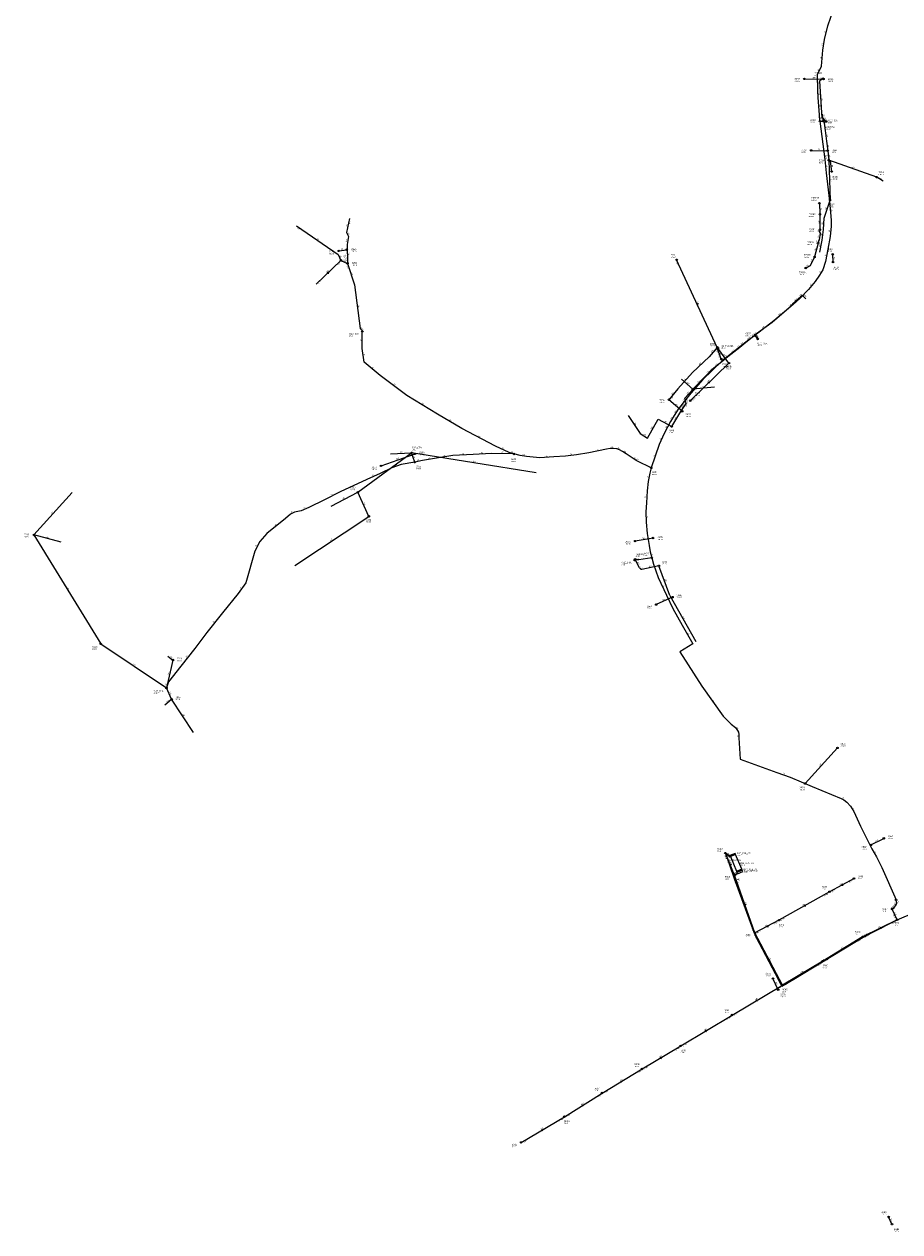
# Model space of a CAD drawing. Header units: metres. Extents: x 179992 to 198392, y 351761 to 369438.
# Tile 54 of 194: x 184268 to 185210, y 359729 to 361029. Entities that reach past the tile are written whole.
import ezdxf

# ---------------------------------------------------------------- set-up
doc = ezdxf.new("R2010")
doc.units = ezdxf.units.M

msp = doc.modelspace()

# ---------------------------------------------------------------- linework, layer by layer
at = {"layer": 'B-WE-RI-DRAINAGE-DRAIN_BETON_200', "linetype": 'Continuous'}
for points in [[(185137.953, 360772.686), (185137.723, 360780.943)], [(184651.767, 360553.363), (184688.349, 360566.322)]]:
    msp.add_lwpolyline(points, dxfattribs=at)
at = {"layer": 'B-WE-RI-DRAINAGE-DRAIN_BETON_300', "linetype": 'Continuous'}
for points in [[(185107.096, 360969.733), (185127.703, 360969.554)], [(185126.98, 360970.09), (185123.59, 360967.21), (185126.02, 360927.68), (185127.15, 360927.44), (185130.66, 360923.9)], [(185136.58, 360870.042), (185135.112, 360881.143)], [(184606.325, 360784.681), (184614.811, 360785.942)], [(185026.01, 360663.95), (185014.098, 360680.068)], [(185026.01, 360663.95), (184984.4, 360623.54)], [(184965.316, 360412.138), (184947.701, 360404.212)]]:
    msp.add_lwpolyline(points, dxfattribs=at)
at = {"layer": 'B-WE-RI-DRAINAGE-DRAIN_BETON_500', "linetype": 'Continuous'}
for points in [[(184975.703, 360612.089), (184961.369, 360624.56)], [(184944.34, 360475.8), (184925.038, 360472.491)]]:
    msp.add_lwpolyline(points, dxfattribs=at)
at = {"layer": 'B-WE-RI-DRAINAGE-DRAIN_BETON_600', "linetype": 'Continuous'}
msp.add_lwpolyline([(185078.969, 359989.774), (185073.317, 360001.884)], dxfattribs=at)
at = {"layer": 'B-WE-RI-DRAINAGE-DRAIN_PVC_1200', "linetype": 'Continuous'}
msp.add_lwpolyline([(185108.017, 360211.689), (185142.764, 360249.992)], dxfattribs=at)
at = {"layer": 'B-WE-RI-DRAINAGE-DRAIN_PVC_200', "linetype": 'Continuous'}
msp.add_lwpolyline([(185178.72, 360145.574), (185192.596, 360152.685)], dxfattribs=at)
at = {"layer": 'B-WE-RI-DRAINAGE-DRAIN_PVC_500', "linetype": 'Continuous'}
msp.add_lwpolyline([(185201.32, 359737.6), (185197.765, 359745.398)], dxfattribs=at)
at = {"layer": 'B-WE-RI-DRAINAGE-RIOOLPUT_INSPECTIEPUT'}
for centre in [(185107.1, 360969.73), (185126.98, 360970.09), (185127.7, 360969.55), (185130.66, 360923.9), (185135.11, 360881.14), (185136.58, 360870.04), (184606.33, 360784.68), (184614.81, 360785.94), (185137.72, 360780.94), (185137.95, 360772.69), (185014.1, 360680.07), (185026.01, 360663.95), (184961.37, 360624.56), (184984.4, 360623.54), (184975.7, 360612.09), (184688.35, 360566.32), (184651.77, 360553.36), (184925.04, 360472.49), (184944.34, 360475.8), (184965.32, 360412.14), (184947.7, 360404.21), (185142.76, 360249.99), (185108.02, 360211.69), (185192.6, 360152.68), (185178.72, 360145.57), (185073.32, 360001.88), (185078.97, 359989.77), (185197.77, 359745.4), (185201.32, 359737.6)]:
    msp.add_circle(centre, 0.8, dxfattribs=at)
at = {"layer": 'B-WE-RI-DRAINAGE_STROMINGSRICHTING'}
msp.add_lwpolyline([(185003.67, 360643.26), (185005.21, 360643.74), (185004.67, 360642.23)], dxfattribs=at)
at = {"layer": 'B-WE-RI-GWA-RIOOLLEIDING_BETON_300', "linetype": 'Continuous'}
for points in [[(185160.524, 360109.477), (185134.163, 360095.228)], [(185134.163, 360095.228), (185079.779, 360064.593)], [(185079.779, 360064.593), (185053.91, 360050.9)], [(185206.96, 360065.08), (185169.78, 360046.8)], [(184802.42, 359825.53), (184848.96, 359853.23)]]:
    msp.add_lwpolyline(points, dxfattribs=at)
at = {"layer": 'B-WE-RI-GWA-RIOOLLEIDING_BETON_400', "linetype": 'Continuous'}
for points in [[(185169.78, 360046.8), (185126.88, 360020.58)], [(184848.96, 359853.23), (184889.49, 359878.67)]]:
    msp.add_lwpolyline(points, dxfattribs=at)
at = {"layer": 'B-WE-RI-GWA-RIOOLLEIDING_BETON_500', "linetype": 'Continuous'}
for points in [[(185126.88, 360020.58), (185083.45, 359994.84)], [(184932.55, 359904.57), (184974.1, 359929.38)], [(184889.49, 359878.67), (184932.55, 359904.57)]]:
    msp.add_lwpolyline(points, dxfattribs=at)
at = {"layer": 'B-WE-RI-GWA-RIOOLLEIDING_BETON_600', "linetype": 'Continuous'}
for points in [[(185029.32, 359962.61), (185083.45, 359994.84)], [(184974.1, 359929.38), (185029.32, 359962.61)]]:
    msp.add_lwpolyline(points, dxfattribs=at)
at = {"layer": 'B-WE-RI-GWA-RIOOLLEIDING_BETON_700', "linetype": 'Continuous'}
for points in [[(185031.88, 360112.96), (185032.583, 360113.268)], [(185053.91, 360050.9), (185031.88, 360112.96)], [(185032.583, 360113.268), (185034.957, 360115.374)], [(185083.45, 359994.84), (185053.91, 360050.9)]]:
    msp.add_lwpolyline(points, dxfattribs=at)
at = {"layer": 'B-WE-RI-GWA-RIOOLLEIDING_PVC_160', "linetype": 'Continuous'}
for points in [[(185031.88, 360112.96), (185022.186, 360136.792)], [(185026.641, 360133.362), (185022.186, 360136.792)], [(185027.317, 360133.634), (185026.641, 360133.362)]]:
    msp.add_lwpolyline(points, dxfattribs=at)
at = {"layer": 'B-WE-RI-GWA-RIOOLLEIDING_PVC_200', "linetype": 'Continuous'}
msp.add_lwpolyline([(185206.96, 360065.08), (185201.529, 360076.677)], dxfattribs=at)
at = {"layer": 'B-WE-RI-GWA-RIOOLPUT_INSPECTIEPUT'}
for centre in [(185022.19, 360136.79), (185026.64, 360133.36), (185031.88, 360112.96), (185032.58, 360113.27), (185160.52, 360109.48), (185134.16, 360095.23), (185079.78, 360064.59), (185206.96, 360065.08), (185053.91, 360050.9), (185169.78, 360046.8), (185126.88, 360020.58), (185083.45, 359994.84), (185029.32, 359962.61), (184974.1, 359929.38), (184932.55, 359904.57), (184889.49, 359878.67), (184848.96, 359853.23), (184802.42, 359825.53)]:
    msp.add_circle(centre, 0.8, dxfattribs=at)
at = {"layer": 'B-WE-RI-GWA-RIOOLPUT_OVERSTORTPUT', "linetype": 'Continuous'}
for points in [[(185033.035, 360135.523), (185032.645, 360136.444), (185027.122, 360134.099), (185027.512, 360133.179), (185033.035, 360135.523)], [(185040.769, 360117.033), (185040.183, 360118.413), (185034.66, 360116.069), (185035.246, 360114.688), (185040.769, 360117.033)]]:
    msp.add_lwpolyline(points, dxfattribs=at)
at = {"layer": 'B-WE-RI-GWA_STROMINGSRICHTING'}
for points in [[(185026.13, 360134.74), (185024.41, 360135.08), (185025.17, 360133.51)], [(185028.24, 360123.81), (185027.03, 360124.88), (185026.91, 360123.27)], [(185032.09, 360113.87), (185033.77, 360114.32), (185033.12, 360112.7)], [(185148.27, 360103.67), (185147.34, 360102.35), (185148.95, 360102.4)], [(185044.06, 360080.81), (185042.9, 360081.93), (185042.7, 360080.33)], [(185107.87, 360081.24), (185106.97, 360079.91), (185108.58, 360079.99)], [(185067.78, 360059.06), (185066.84, 360057.75), (185068.45, 360057.78)], [(185189.34, 360057.22), (185188.37, 360055.94), (185189.98, 360055.93)], [(185149.18, 360035.06), (185148.33, 360033.69), (185149.93, 360033.83)], [(185069.99, 360021.93), (185068.68, 360022.87), (185068.71, 360021.26)], [(185106.04, 360009.06), (185105.17, 360007.71), (185106.77, 360007.82)], [(185054.78, 359978.61), (185056.39, 359978.72), (185055.52, 359977.37)], [(185000.1, 359945.87), (185001.71, 359945.99), (185000.85, 359944.64)], [(184951.72, 359916.85), (184953.33, 359916.97), (184952.46, 359915.62)], [(184909.41, 359891.49), (184911.02, 359891.62), (184910.16, 359890.26)], [(184867.62, 359865.79), (184869.22, 359865.95), (184868.39, 359864.57)], [(184824.08, 359839.26), (184825.69, 359839.38), (184824.82, 359838.02)]]:
    msp.add_lwpolyline(points, dxfattribs=at)
at = {"layer": 'B-WE-RI-HWA-KOLKAANSLUITLEIDING_PVC_125', "linetype": 'Continuous'}
for points in [[(185123.293, 360835.994), (185123.861, 360824.115)], [(185123.861, 360824.115), (185123.841, 360807.469)], [(185124.511, 360824.663), (185123.861, 360824.115)], [(185123.841, 360807.469), (185123.463, 360804.724), (185124.094, 360803.648), (185123.204, 360796.566), (185122.229, 360795.612), (185121.87, 360793.022)], [(185124.789, 360807.992), (185123.841, 360807.469)], [(185121.87, 360793.022), (185118.067, 360778.201)], [(185123.181, 360793.492), (185121.87, 360793.022)], [(185118.067, 360778.201), (185113.475, 360768.763), (185108.601, 360766.264)], [(185118.889, 360778.31), (185118.067, 360778.201)]]:
    msp.add_lwpolyline(points, dxfattribs=at)
at = {"layer": 'B-WE-RI-HWA-RIOOLLEIDING_BETON_800', "linetype": 'Continuous'}
for points in [[(185013.45, 360680.86), (184969.712, 360775.104)], [(185013.45, 360680.86), (185004.774, 360670.719), (184986.827, 360653.823), (184971.057, 360636.259), (184961.369, 360624.56)]]:
    msp.add_lwpolyline(points, dxfattribs=at)
at = {"layer": 'B-WE-RI-HWA-RIOOLPUT_INSPECTIEPUT'}
for centre in [(185123.29, 360835.99), (185123.86, 360824.11), (185123.84, 360807.47), (185121.87, 360793.02), (184969.71, 360775.1), (185118.07, 360778.2), (185108.6, 360766.26), (185013.45, 360680.86)]:
    msp.add_circle(centre, 0.8, dxfattribs=at)
at = {"layer": 'B-WE-RI-HWA_STROMINGSRICHTING'}
msp.add_lwpolyline([(184992.84, 360726.98), (184991.58, 360727.98), (184991.53, 360726.37)], dxfattribs=at)
at = {"layer": 'B-WE-RI-PERSLEIDING-POMPPUT'}
for centre in [(185127.99, 360924.35), (184631.58, 360698.03), (185056.82, 360689.96), (184684.68, 360567.43), (184420.99, 360314.46)]:
    msp.add_circle(centre, 0.8, dxfattribs=at)
at = {"layer": 'B-WE-RI-PERSLEIDING-RIOOLPUT_INSPECTIEPUT'}
for centre in [(185123.92, 360924.21), (185053.95, 360693.51), (184794.66, 360566.24), (184687.96, 360557.34), (184942.4, 360551.22), (184942.9, 360454.54), (185205.85, 360086.56), (185201.53, 360076.68)]:
    msp.add_circle(centre, 0.8, dxfattribs=at)
at = {"layer": 'B-WE-RI-PERSLEIDING_PP_160', "linetype": 'Continuous'}
msp.add_lwpolyline([(185022.186, 360136.792), (185031.793, 360109.601), (185052.607, 360051.619), (185054.944, 360046.734), (185082.767, 359993.584), (185095.829, 360001.07), (185159.546, 360039.778), (185167.669, 360044.557), (185180.094, 360051.407), (185206.96, 360065.08), (185226.289, 360073.389), (185229.156, 360068.292), (185236.006, 360053), (185238.554, 360047.106), (185256.395, 360010.469), (185263.563, 359996.132), (185272.643, 359978.451), (185287.935, 359949.141), (185297.015, 359930.185), (185314.059, 359895.619), (185320.909, 359880.327), (185330.307, 359861.849), (185358.56, 359803.42)], dxfattribs=at)
at = {"layer": 'B-WE-RI-PERSLEIDING_PP_50', "linetype": 'Continuous'}
for points in [[(185123.918, 360924.21), (185127.99, 360924.35)], [(184687.96, 360557.34), (184684.68, 360567.43)], [(184687.96, 360557.34), (184673.522, 360555.004), (184663.326, 360551.157), (184650.823, 360545.194), (184636.587, 360538.845), (184607.925, 360525.572), (184590.804, 360516.723), (184574.068, 360508.452), (184565.796, 360504.989), (184558.679, 360503.45), (184554.254, 360501.334), (184549.061, 360496.91), (184528.862, 360480.558), (184521.36, 360472.094), (184515.974, 360461.514), (184506.163, 360427.658), (184498.083, 360416.116), (184481.155, 360395.148), (184464.227, 360374.18), (184451.338, 360357.059), (184436.334, 360337.822), (184423.06, 360321.087), (184420.99, 360314.46)]]:
    msp.add_lwpolyline(points, dxfattribs=at)
at = {"layer": 'B-WE-RI-PERSLEIDING_PP_63', "linetype": 'Continuous'}
for points in [[(185123.918, 360924.21), (185123.346, 360931.125), (185121.845, 360949.607), (185121.722, 360957.058), (185121.31, 360974.353), (185125.528, 360983.606), (185126.938, 361000.761), (185128.818, 361012.276), (185132.343, 361026.846), (185138.688, 361045.411), (185143.623, 361057.63), (185149.498, 361075.49), (185152.856, 361084.814), (185159.156, 361103.149), (185159.152, 361103.189)], [(185123.918, 360924.21), (185129.252, 360882.893), (185130.619, 360868.609), (185134.266, 360838.064), (185135.938, 360817.701), (185135.818, 360811.322), (185134.967, 360800.259), (185132.293, 360786.522), (185130.038, 360773.36), (185127.007, 360764.268), (185123.45, 360758.734), (185118.706, 360751.882), (185111.591, 360743.053), (185102.166, 360733.382), (185095.209, 360727.057), (185074.337, 360709.347), (185053.949, 360693.508)], [(184794.66, 360566.24), (184789.711, 360567.893), (184774.899, 360574.626), (184738.809, 360593.702), (184712.476, 360609.091), (184679.645, 360629.268), (184650.919, 360650.814), (184633.477, 360664.835), (184631.426, 360679.54), (184631.58, 360698.03)], [(185053.949, 360693.508), (185044.236, 360686.659), (185030.376, 360675.615), (185018.233, 360665.968), (184997.933, 360646.328), (184984.85, 360631.561), (184971.5, 360614.442), (184967.115, 360607.442), (184963.151, 360601.117), (184956.444, 360588.136), (184951.114, 360576.397), (184942.401, 360551.222)], [(185053.949, 360693.508), (185056.82, 360689.96)], [(184794.66, 360566.24), (184770.475, 360566.739), (184750.853, 360565.777), (184728.923, 360564.43), (184711.418, 360561.737), (184696.221, 360559.044), (184687.96, 360557.34)], [(184942.401, 360551.222), (184927.504, 360558.495), (184926.149, 360559.292), (184924.755, 360560.128), (184923.059, 360561.209), (184915.59, 360566.5), (184911.42, 360568.927), (184908.37, 360570.608), (184905.413, 360571.693), (184901.912, 360572.179), (184898.216, 360572.179), (184894.241, 360571.541), (184875.397, 360567.286), (184861.872, 360565.159), (184850.171, 360563.943), (184837.558, 360563.031), (184822.595, 360562.239), (184808.232, 360563.607), (184801.392, 360564.633), (184794.66, 360566.24)]]:
    msp.add_lwpolyline(points, dxfattribs=at)
at = {"layer": 'B-WE-RI-PERSLEIDING_PP_75', "linetype": 'Continuous'}
for points in [[(184942.401, 360551.222), (184940.784, 360545.449), (184939.121, 360536.426), (184937.934, 360526.453), (184937.222, 360513.631), (184936.51, 360503.896), (184937.013, 360492.964), (184938.077, 360480.655), (184940.052, 360467.738), (184941.376, 360460.909), (184942.898, 360454.539), (184928.96, 360452.313), (184927.809, 360452.267), (184927.143, 360452.388), (184926.673, 360452.615), (184926.234, 360452.903), (184925.871, 360453.221), (184925.477, 360453.327), (184924.977, 360453.206), (184924.622, 360452.612), (184924.66, 360451.89)], [(184942.898, 360454.539), (184944.68, 360447.497), (184949.846, 360433.371), (184958.806, 360414.397), (184965.765, 360400.082), (184975.674, 360382.135), (184986.979, 360362.001), (184973.058, 360353.295), (184996.954, 360316.491), (185019.846, 360283.981), (185028.31, 360275.517), (185032.927, 360271.862), (185035.235, 360268.784), (185036.197, 360266.861), (185036.774, 360264.36), (185036.774, 360260.705), (185037.928, 360237.813), (185077.363, 360223.578), (185091.791, 360218.577), (185115.452, 360208.381), (185146.615, 360195.685), (185149.693, 360193.954), (185152.963, 360191.645), (185156.811, 360187.413), (185160.273, 360181.642), (185167.583, 360165.868), (185179.702, 360141.438), (185184.896, 360132.973), (185190.475, 360121.239), (185205.85, 360086.56)], [(185201.529, 360076.677), (185203.193, 360077.645), (185204.213, 360078.714), (185205.088, 360079.929), (185205.914, 360081.241), (185206.497, 360083.087), (185206.4, 360084.691), (185205.85, 360086.56)]]:
    msp.add_lwpolyline(points, dxfattribs=at)
at = {"layer": 'B-WE-RI-PERSLEIDING_STROMINGSRICHTING'}
msp.add_lwpolyline([(185127.49, 360925.11), (185125.95, 360924.28), (185127.54, 360923.55)], dxfattribs=at)
at = {"layer": 'B-WE-RI-RIOOLLEIDING_BETON_300', "linetype": 'Continuous'}
msp.add_lwpolyline([(185017.681, 360668.187), (185013.45, 360680.86)], dxfattribs=at)
at = {"layer": 'B-WE-RI-RIOOLPUT_INSPECTIEPUT'}
msp.add_circle((185017.68, 360668.19), 0.8, dxfattribs=at)
at = {"layer": 'B-WE-RI-RIOOLPUT_OVERSTORTPUT', "linetype": 'Continuous'}
for points in [[(185027.544, 360133.017), (185034.172, 360117.363), (185039.697, 360119.702), (185033.069, 360135.357), (185027.544, 360133.017)], [(185040.126, 360118.602), (185039.736, 360119.523), (185034.213, 360117.178), (185034.603, 360116.258), (185040.126, 360118.602)]]:
    msp.add_lwpolyline(points, dxfattribs=at)
at = {"layer": 'B-WE-RI-VWA-POMPPUT'}
msp.add_circle((184924.66, 360451.89), 0.8, dxfattribs=at)
at = {"layer": 'B-WE-RI-VWA-RIOOLLEIDING', "linetype": 'Continuous'}
for points in [[(185127.99, 360924.35), (185127.15, 360927.44), (185126.8, 360931.82)], [(185127.99, 360924.35), (185128.31, 360922.17), (185129.49, 360914.18), (185130.9, 360902.86), (185132.2, 360892.51)], [(185114.447, 360892.788), (185132.2, 360892.51)], [(185132.2, 360892.51), (185133.29, 360882.28)], [(185133.29, 360882.28), (185134.838, 360839.334)], [(185184.92, 360864.022), (185133.29, 360882.28)], [(185191.838, 360859.575), (185184.92, 360864.022)], [(185128.267, 360820.027), (185134.838, 360839.334)], [(184560.65, 360811.81), (184605.532, 360780.749), (184608.635, 360774.523)], [(184617.9, 360819.68), (184614.694, 360804.537), (184616.805, 360800.168), (184615.26, 360791.597), (184615.675, 360771.255)], [(185123.776, 360783.322), (185126.201, 360796.077), (185127.571, 360807.778), (185128.267, 360820.027)], [(184582.12, 360748.84), (184608.635, 360774.523)], [(184608.635, 360774.523), (184615.675, 360771.255)], [(184615.675, 360771.255), (184623.174, 360748.158), (184629.482, 360701.231), (184631.581, 360699.13), (184631.58, 360698.03)], [(185108.884, 360733.279), (185104.9, 360737.07), (185103.349, 360735.441), (185094.473, 360727.366), (185090.544, 360723.238), (185072.388, 360707.64), (185055.758, 360695.597), (185053.495, 360693.958), (185056.82, 360689.96)], [(184987.184, 360635.773), (185000.925, 360650.078), (185007.917, 360657.322), (185018.213, 360665.598), (185024.957, 360671.019), (185037.652, 360681.224), (185044.177, 360686.468), (185051.028, 360691.975), (185053.495, 360693.958), (185055.15, 360691.98), (185056.82, 360689.96)], [(184974.994, 360646.594), (184987.184, 360635.773)], [(184964.473, 360595.72), (184974.145, 360611.861), (184979.877, 360620.464), (184979.243, 360623.32), (184978.62, 360626.125), (184986.985, 360635.548), (184987.184, 360635.773)], [(185010.41, 360638), (184987.184, 360635.773)], [(184917.743, 360607.681), (184930.602, 360588.273), (184938.507, 360583.397), (184949.878, 360603.676), (184964.473, 360595.72)], [(184626.84, 360525.21), (184684.68, 360567.43)], [(184662.09, 360566.35), (184684.68, 360567.43)], [(184818.54, 360545.95), (184684.68, 360567.43)], [(184319.49, 360524.85), (184278.34, 360479.05)], [(184597.96, 360509.99), (184626.84, 360525.21)], [(184638.65, 360499.09), (184626.84, 360525.21)], [(184559.04, 360446.39), (184638.65, 360499.09)], [(184307.68, 360471.18), (184278.34, 360479.05)], [(184278.34, 360479.05), (184350.26, 360362.05)], [(184962.574, 360414.123), (184950.665, 360445.854)], [(184962.574, 360414.123), (184990.508, 360364.59)], [(184350.26, 360362.05), (184420.99, 360314.46)], [(184427.9, 360344.52), (184420.99, 360314.46)], [(184422.54, 360348.81), (184427.9, 360344.52)], [(184426.47, 360302.3), (184420.99, 360314.46)], [(184419.31, 360296.22), (184426.47, 360302.3)], [(184450.09, 360266.52), (184426.47, 360302.3)]]:
    msp.add_lwpolyline(points, dxfattribs=at)
at = {"layer": 'B-WE-RI-VWA-RIOOLLEIDING_PVC_160', "linetype": 'Continuous'}
for points in [[(184924.66, 360451.89), (184924.96, 360451.21), (184925.42, 360451.54), (184924.84, 360452.84)], [(184950.665, 360445.854), (184932.44, 360441.98), (184931.67, 360441.77), (184929.63, 360443.85), (184925.31, 360452.13), (184924.66, 360451.89)]]:
    msp.add_lwpolyline(points, dxfattribs=at)
at = {"layer": 'B-WE-RI-VWA-RIOOLPUT_INSPECTIEPUT'}
for centre in [(185114.45, 360892.79), (185132.2, 360892.51), (185133.29, 360882.28), (185184.92, 360864.02), (185134.84, 360839.33), (184608.64, 360774.52), (184615.67, 360771.26), (184987.18, 360635.77), (184964.47, 360595.72), (184626.84, 360525.21), (184638.65, 360499.09), (184278.34, 360479.05), (184924.84, 360452.84), (184950.67, 360445.85), (184350.26, 360362.05), (184427.9, 360344.52), (184426.47, 360302.3)]:
    msp.add_circle(centre, 0.8, dxfattribs=at)
at = {"layer": 'B-WE-RI-VWA_STROMINGSRICHTING'}
msp.add_lwpolyline([(184593.84, 360761.2), (184595.38, 360761.68), (184594.84, 360760.16)], dxfattribs=at)
at = {"layer": 'B-WE-RI_STROMINGSRICHTING'}
msp.add_lwpolyline([(185016.7, 360673.39), (185015.57, 360674.52), (185015.34, 360672.93)], dxfattribs=at)

# ---------------------------------------------------------------- texts
at = {"layer": 'B-WE-RI-DRAINAGE_AFM'}
for s, rotation, p in [('300', -0.5, (185115.85, 360970.44)), ('300', 40.35, (185123.59, 360968.25)), ('300', -86.48, (185125.5, 360949.05)), ('300', -45.24, (185128.37, 360927.3)), ('300', -82.47, (185136.41, 360877.23)), ('300', 8.45, (184608.9, 360785.87)), ('200', -88.4, (185138.58, 360778.4)), ('300', -53.53, (185019.75, 360673.71)), ('300', 44.16, (185003.53, 360643.22)), ('500', -41.02, (184967.87, 360619.93)), ('200', 19.51, (184668.33, 360560.05)), ('500', 9.73, (184933.02, 360474.68)), ('300', 24.23, (184954.77, 360408.27)), ('1200', 47.79, (185123.42, 360229.84)), ('200', 27.13, (185183.91, 360149.1)), ('600', -64.98, (185076.19, 359997.58)), ('500', -65.49, (185199.62, 359743.23))]:
    msp.add_text(s, height=1.3, rotation=rotation, dxfattribs=at).set_placement(p)
at = {"layer": 'B-WE-RI-DRAINAGE_BOB'}
for s, p in [('28.01', (185022.39, 360657.92)), ('28.26', (184987.09, 360623.64))]:
    msp.add_text(s, height=1.2, rotation=44.16, dxfattribs=at).set_placement(p)
at = {"layer": 'B-WE-RI-DRAINAGE_PUTDEKSELNIVEAU'}
for s, p in [('-999.99', (185096.54, 360966.79)), ('28.62', (185117.92, 360972.83)), ('-999.99', (185132.5, 360966.53)), ('28.32', (185130.99, 360915.27)), ('-999.99', (185128.68, 360883.86)), ('-999.99', (185137.16, 360861.44)), ('-999.99', (184619.56, 360783.67)), ('-999.99', (185131.8, 360783.7)), ('-999.99', (184595.81, 360781.07)), ('-999.99', (185138.04, 360764.05)), ('-999.99', (185005.45, 360681.86)), ('-999.99', (185022.86, 360657.39)), ('-999.99', (184950.82, 360621.37)), ('-999.99', (184975.19, 360617.27)), ('-999.99', (184979.27, 360605.94)), ('-999.99', (184692.89, 360564.94)), ('-999.99', (184641.47, 360548.86)), ('-999.99', (184949.08, 360473.61)), ('-999.99', (184914.54, 360468.8)), ('-999.99', (184969.7, 360411.15)), ('-999.99', (184937.56, 360399.32)), ('-999.99', (185146.04, 360251.46)), ('-999.99', (185101.86, 360204.34)), ('-999.99', (185196.87, 360151.92)), ('-999.99', (185168.68, 360140.45)), ('-999.99', (185065.45, 360004.16)), ('-999.99', (185081, 359981.58)), ('-999.99', (185189.98, 359747.71)), ('-999.99', (185203.27, 359729.37))]:
    msp.add_text(s, height=1.2, dxfattribs=at).set_placement(p)
at = {"layer": 'B-WE-RI-DRAINAGE_PUTNUMMER'}
for s, p in [('303B', (185096.54, 360968.83)), ('7220R1', (185117.92, 360974.87)), ('303A', (185132.5, 360968.57)), ('7220R2', (185130.99, 360917.31)), ('302A', (185128.68, 360885.9)), ('302B', (185137.16, 360863.48)), ('312B', (184595.81, 360783.11)), ('312A', (184619.56, 360785.71)), ('301A', (185131.8, 360785.74)), ('301B', (185138.04, 360766.09)), ('299A', (185005.45, 360683.9)), ('299B', (185022.86, 360659.43)), ('298A', (184950.82, 360623.41)), ('311B', (184975.19, 360619.31)), ('298B', (184979.27, 360607.98)), ('313A', (184692.89, 360566.98)), ('313B', (184641.47, 360550.9)), ('297A', (184914.54, 360470.84)), ('297B', (184949.08, 360475.65)), ('296B', (184969.7, 360413.19)), ('296A', (184937.56, 360401.36)), ('295A', (185146.04, 360253.5)), ('295B', (185101.86, 360206.38)), ('256A', (185196.87, 360153.96)), ('256B', (185168.68, 360142.49)), ('257A', (185065.45, 360006.2)), ('257B', (185081, 359983.62)), ('264A', (185189.98, 359749.75)), ('264B', (185203.27, 359731.41))]:
    msp.add_text(s, height=1.8, dxfattribs=at).set_placement(p)
at = {"layer": 'B-WE-RI-GWA_AFM'}
for s, rotation, p in [('160', -37.59, (185023.65, 360136.62)), ('160', -67.87, (185027.16, 360126.61)), ('700', 41.58, (185032.08, 360113.86)), ('300', 28.39, (185145.6, 360102.28)), ('700', -70.46, (185043.11, 360083.67)), ('300', 29.39, (185105.23, 360079.8)), ('200', -64.91, (185204.3, 360072.61)), ('300', 27.89, (185065.1, 360057.72)), ('300', 26.18, (185186.62, 360055.95)), ('400', 31.43, (185146.59, 360033.54)), ('700', -62.21, (185068.64, 360024.61)), ('500', 30.65, (185103.43, 360007.61)), ('600', 30.77, (185054.65, 359978.58)), ('600', 31.04, (184999.96, 359945.86)), ('500', 30.84, (184951.58, 359916.83)), ('500', 31.03, (184909.27, 359891.48)), ('400', 32.12, (184867.48, 359865.75)), ('300', 30.76, (184823.94, 359839.23))]:
    msp.add_text(s, height=1.3, rotation=rotation, dxfattribs=at).set_placement(p)
at = {"layer": 'B-WE-RI-GWA_BOB'}
for s, rotation, p in [('26.16', -67.87, (185021.27, 360134.26)), ('26.48', -67.87, (185027.65, 360118.58)), ('26.48', -70.46, (185030.85, 360110.47)), ('26.70', 28.39, (185136.78, 360094.6)), ('26.80', 28.39, (185155.4, 360104.66)), ('26.80', 29.39, (185129.12, 360090.32)), ('26.78', -64.91, (185202.45, 360070.47)), ('26.55', -70.46, (185049.94, 360056.71)), ('26.80', 27.89, (185074.61, 360059.82)), ('26.70', 29.39, (185082.4, 360064.01)), ('26.93', 26.18, (185201.65, 360060.46)), ('26.55', -62.21, (185053.25, 360048.29)), ('26.70', 27.89, (185056.52, 360050.24)), ('26.77', 31.43, (185164.92, 360041.72)), ('26.78', 26.18, (185172.37, 360046.07)), ('26.68', 30.65, (185121.95, 360015.56)), ('26.68', 31.43, (185129.53, 360020.09)), ('27.27', 30.77, (185078.53, 359989.81)), ('26.59', -62.21, (185078.69, 360000.02)), ('26.62', 30.65, (185086.09, 359994.31)), ('27.40', 31.04, (185024.42, 359957.56)), ('27.40', 30.77, (185031.96, 359962.09)), ('27.56', 30.84, (184969.18, 359924.35)), ('27.56', 31.04, (184976.74, 359928.87)), ('27.66', 31.03, (184927.65, 359899.52)), ('27.66', 30.84, (184935.19, 359904.05)), ('27.72', 32.12, (184884.69, 359873.53)), ('27.73', 31.03, (184892.13, 359878.16)), ('27.81', 30.76, (184844.04, 359848.21)), ('27.81', 32.12, (184851.61, 359852.77)), ('27.94', 30.76, (184805.06, 359825.01))]:
    msp.add_text(s, height=1.2, rotation=rotation, dxfattribs=at).set_placement(p)
at = {"layer": 'B-WE-RI-GWA_PUTDEKSELNIVEAU'}
for s, p in [('27.84', (185013.47, 360138.53)), ('27.92', (185034.54, 360133.67)), ('27.92', (185024.24, 360126.27)), ('27.95', (185021.64, 360108.3)), ('27.92', (185041.78, 360116.14)), ('27.99', (185164.76, 360108.79)), ('27.92', (185032.25, 360105.54)), ('27.99', (185126.15, 360097.43)), ('27.99', (185079.7, 360056.85)), ('28.36', (185203.63, 360058.69)), ('27.99', (185043.73, 360046.08)), ('28.44', (185161.77, 360049)), ('28.71', (185126.88, 360012.84)), ('28.67', (185083.45, 359987.1)), ('28.95', (185021.16, 359964.73)), ('29.23', (184974.1, 359921.64)), ('29.39', (184924.39, 359906.69)), ('29.31', (184881.26, 359880.74)), ('29.45', (184848.88, 359845.49)), ('29.43', (184792.5, 359820.19))]:
    msp.add_text(s, height=1.2, dxfattribs=at).set_placement(p)
at = {"layer": 'B-WE-RI-GWA_PUTNUMMER'}
for s, p in [('5050', (185013.47, 360140.57)), ('B12_01A_C3', (185034.54, 360135.71)), ('B12_01A_C4', (185024.24, 360128.31)), ('5048', (185021.64, 360110.34)), ('5049', (185032.25, 360107.58)), ('B12_01A_C1', (185041.78, 360118.18)), ('5043', (185164.76, 360110.83)), ('5042', (185126.15, 360099.47)), ('5041', (185079.7, 360058.89)), ('5028', (185203.63, 360060.73)), ('5046', (185043.73, 360048.12)), ('5029', (185161.77, 360051.04)), ('5030', (185126.88, 360014.88)), ('5045', (185083.45, 359989.14)), ('5040', (185021.16, 359966.77)), ('5039', (184974.1, 359923.68)), ('5038', (184924.39, 359908.73)), ('5037', (184881.26, 359882.78)), ('5036', (184848.88, 359847.53)), ('5035', (184792.5, 359822.23))]:
    msp.add_text(s, height=1.8, dxfattribs=at).set_placement(p)
at = {"layer": 'B-WE-RI-HWA_AFM'}
for s, rotation, p in [('125', -87.26, (185124.28, 360831.66)), ('125', 89.93, (185123.06, 360814.22)), ('125', 82.16, (185122.66, 360804.67)), ('125', 82.84, (185122.69, 360798.63)), ('125', 75.61, (185118.82, 360784.32)), ('125', 82.11, (185121.06, 360792.89)), ('125', 64.06, (185114.38, 360772.4)), ('125', 27.15, (185109.28, 360767.48)), ('800', -65.1, (184991.63, 360729.7)), ('800', 49.45, (185007.5, 360675.1)), ('800', 43.27, (184994.12, 360661.79)), ('800', 48.08, (184977.31, 360644.4)), ('800', 50.37, (184964.62, 360629.72))]:
    msp.add_text(s, height=1.3, rotation=rotation, dxfattribs=at).set_placement(p)
at = {"layer": 'B-WE-RI-HWA_BOB'}
for s, rotation, p in [('0.00', -65.1, (184968.92, 360772.53)), ('0.10', -65.1, (185009.36, 360685.4)), ('0.10', 49.45, (185011.02, 360675.25)), ('0.00', 50.37, (184964.03, 360624.95))]:
    msp.add_text(s, height=1.2, rotation=rotation, dxfattribs=at).set_placement(p)
at = {"layer": 'B-WE-RI-HWA_PUTDEKSELNIVEAU'}
for s, p in [('-999.99', (185114.4, 360838.75)), ('-999.99', (185111.86, 360821.17)), ('-999.99', (185111.86, 360804.95)), ('-999.99', (185109.97, 360791.08)), ('-999.99', (184963.36, 360777.41)), ('-999.99', (185106.59, 360777.44)), ('-999.99', (185101.26, 360758.69)), ('28.18', (185017.93, 360679.64))]:
    msp.add_text(s, height=1.2, dxfattribs=at).set_placement(p)
at = {"layer": 'B-WE-RI-HWA_PUTNUMMER'}
for s, p in [('73001B', (185114.4, 360840.79)), ('P2992', (185111.86, 360823.21)), ('P2994', (185111.86, 360806.99)), ('P2995', (185109.97, 360793.12)), ('P37', (184963.36, 360779.45)), ('P2996', (185106.59, 360779.48)), ('73005U', (185101.26, 360760.73)), ('12_H11361', (185017.93, 360681.68))]:
    msp.add_text(s, height=1.8, dxfattribs=at).set_placement(p)
at = {"layer": 'B-WE-RI-PERSLEIDING_AFM'}
for s, rotation, p in [('63', 76.4, (185129.57, 361018.75)), ('63', 80.73, (185126.93, 361005.63)), ('63', 85.3, (185125.38, 360991.22)), ('63', 65.49, (185122.27, 360978.35)), ('63', -88.64, (185122.26, 360966.77)), ('63', -89.05, (185122.55, 360954.39)), ('63', -85.36, (185123.29, 360941.47)), ('63', -85.27, (185124.32, 360928.75)), ('50', 1.97, (185124.88, 360925.03)), ('63', -84.53, (185130.62, 360876.86)), ('63', -85.31, (185135.81, 360828.97)), ('63', 85.6, (185134.53, 360804.81)), ('63', 80.28, (185130.23, 360779.04)), ('63', 57.27, (185124.02, 360761.05)), ('63', 51.14, (185113.89, 360747.15)), ('63', 42.28, (185097.4, 360730.11)), ('63', -51.02, (185055.34, 360693.02)), ('63', 37.84, (185062.83, 360701.43)), ('63', 89.52, (184630.7, 360687.76)), ('63', 38.55, (185036.01, 360681.08)), ('63', 35.19, (185047.8, 360690.14)), ('63', -82.06, (184633.09, 360673.33)), ('63', 38.47, (185023, 360670.74)), ('63', -38.79, (184641.88, 360659.08)), ('63', 44.05, (185006.79, 360656)), ('63', -36.87, (184664.92, 360641.28)), ('63', 48.46, (184990.12, 360638.67)), ('63', -31.57, (184695.58, 360620.38)), ('63', 52.05, (184976.92, 360622.67)), ('63', -30.3, (184725.14, 360602.61)), ('63', 57.92, (184963.93, 360603.82)), ('63', 57.94, (184968.1, 360610.48)), ('63', 62.68, (184958.62, 360594.05)), ('63', -27.86, (184756.3, 360585.35)), ('63', 65.58, (184952.63, 360581.67)), ('50', -71.99, (184686.73, 360563.62)), ('63', 8.75, (184719.02, 360563.71)), ('63', 3.51, (184738.81, 360565.81)), ('63', 2.81, (184759.59, 360566.97)), ('63', -1.18, (184781.53, 360567.31)), ('63', -24.44, (184781.68, 360572.4)), ('63', -18.47, (184791.45, 360568.15)), ('63', -8.53, (184803.9, 360565.05)), ('63', 3.03, (184829.01, 360563.34)), ('63', 5.93, (184854.9, 360565.24)), ('63', 12.72, (184883.63, 360569.95)), ('63', -20.15, (184906.19, 360572.23)), ('63', -30.2, (184912.99, 360568.92)), ('63', 70.91, (184945.67, 360563.1)), ('50', 20.67, (184667.18, 360553.45)), ('63', 11.65, (184690.92, 360558.73)), ('63', 10.05, (184702.65, 360560.96)), ('63', -32.51, (184923.45, 360561.88)), ('63', -30.46, (184926.33, 360560.11)), ('50', 24.04, (184642.43, 360542.31)), ('75', 79.56, (184939, 360540.05)), ('50', 27.33, (184598.08, 360521.38)), ('75', 86.82, (184936.74, 360519.04)), ('50', 25.56, (184555.19, 360502.67)), ('50', 22.72, (184568.68, 360507.03)), ('75', -87.37, (184937.5, 360499.5)), ('50', 38.99, (184537.67, 360488.67)), ('75', -81.31, (184939.68, 360475.34)), ('50', 63.02, (184517.51, 360466.23)), ('75', 2.29, (184927.31, 360453.03)), ('75', -76.56, (184942.66, 360458.9)), ('50', 55.01, (184500.89, 360421.48)), ('75', -64.72, (184954.6, 360425.15)), ('50', 51.09, (184471.42, 360384.33)), ('75', -60.69, (184981.49, 360373.35)), ('50', 52.05, (184442.59, 360347.1)), ('50', 72.65, (184420.97, 360317.01)), ('75', -54.85, (185008.45, 360301.54)), ('75', -53.14, (185034.08, 360271.62)), ('75', 90, (185036, 360261.5)), ('75', -19.12, (185083.85, 360222.14)), ('75', -29.35, (185147.63, 360195.99)), ('75', -59.04, (185158.68, 360185.84)), ('75', -58.47, (185182.41, 360138.5)), ('75', 72.47, (185205.15, 360081.39)), ('75', -73.6, (185206.58, 360086.85)), ('75', -86.54, (185207.17, 360084.95)), ('160', -70.25, (185042.41, 360082.36)), ('75', 30.19, (185201.06, 360077.3)), ('75', 46.34, (185202.42, 360077.98)), ('75', 54.24, (185203.41, 360078.92)), ('75', 57.81, (185204.29, 360080.13)), ('160', 28.87, (185172.14, 360047.9)), ('160', -62.37, (185068.83, 360021.89)), ('160', 31.28, (185125.95, 360020.29))]:
    msp.add_text(s, height=1.3, rotation=rotation, dxfattribs=at).set_placement(p)
msp.add_text('63', height=1.3, dxfattribs=at).set_placement((184899.02, 360572.97))
at = {"layer": 'B-WE-RI-PERSLEIDING_BOB'}
msp.add_text('26.18', height=1.2, rotation=-70.54, dxfattribs=at).set_placement((185021.16, 360134.31))
at = {"layer": 'B-WE-RI-PERSLEIDING_PUTDEKSELNIVEAU'}
for s, p in [('999.00', (185113.52, 360922.51)), ('28.68', (185132.74, 360922.08)), ('29.13', (184617.43, 360692.55)), ('999.00', (185043.95, 360692.82)), ('28.98', (185056.74, 360682.22)), ('29.21', (184685.01, 360570.18)), ('999.00', (184689.52, 360549.86)), ('999.00', (184791.7, 360557.6)), ('999.00', (184943.56, 360543.62)), ('999.00', (184934.32, 360456.38)), ('28.86', (184407.23, 360308.43)), ('28.36', (185190.97, 360073.65))]:
    msp.add_text(s, height=1.2, dxfattribs=at).set_placement(p)
at = {"layer": 'B-WE-RI-PERSLEIDING_PUTNUMMER'}
for s, p in [('6638', (185113.52, 360924.55)), ('G12_06A', (185132.74, 360924.12)), ('G12_03A', (184617.43, 360694.59)), ('6637', (185043.95, 360694.86)), ('G12_05A', (185056.74, 360684.26)), ('G12_02A', (184685.01, 360572.22)), ('6636', (184689.52, 360551.9)), ('6635', (184791.7, 360559.64)), ('6634', (184943.56, 360545.66)), ('6633', (184934.32, 360458.42)), ('G12_01A', (184407.23, 360310.47)), ('5027', (185190.97, 360075.69))]:
    msp.add_text(s, height=1.8, dxfattribs=at).set_placement(p)
at = {"layer": 'B-WE-RI-VWA_AFM'}
for rotation, p in [(-85.43, (185127.62, 360931.25)), (-74.79, (185127.91, 360927.61)), (-81.65, (185128.69, 360924.89)), (-81.6, (185129.44, 360919.83)), (-82.9, (185130.77, 360910.19)), (-0.9, (185121.78, 360893.47)), (-82.84, (185132.13, 360899.35)), (-83.92, (185133.35, 360889.05)), (-19.48, (185157.9, 360874.42)), (-32.73, (185187.48, 360863.31)), (-87.94, (185134.78, 360862.4)), (71.2, (185130.31, 360828.47)), (78.05, (184615.21, 360810.72)), (86.75, (185127.05, 360812.39)), (-34.69, (184582.26, 360797.8)), (79.78, (184614.98, 360794.48)), (-64.21, (184615.78, 360804.09)), (83.32, (185125.93, 360800.47)), (79.24, (185123.92, 360788.3)), (-63.51, (184607.07, 360779.38)), (-24.9, (184611.06, 360774.24)), (-88.83, (184616.22, 360783.02)), (44.09, (184593.71, 360761.15)), (-72.01, (184619.68, 360761.43)), (42.29, (185097.23, 360730.92)), (46.41, (185102.48, 360735.66)), (-43.58, (185106.3, 360736.82)), (-82.34, (184626.9, 360726.32)), (46.41, (185090.87, 360724.73)), (40.67, (185079.77, 360715)), (-45.03, (184629.97, 360701.83)), (38.79, (185050.56, 360692.61)), (35.91, (185052.9, 360694.51)), (-50.08, (185053.93, 360694.66)), (-50.25, (185054.76, 360693.66)), (35.91, (185062.36, 360701.35)), (38.79, (185039.21, 360683.48)), (38.79, (185045.9, 360688.86)), (-50.42, (185055.59, 360692.65)), (38.79, (185019.87, 360667.95)), (38.79, (185029.59, 360675.76)), (46.01, (185002.78, 360653.1)), (38.79, (185011.36, 360661.11)), (-41.6, (184980.44, 360642.8)), (46.15, (184992.41, 360642.35)), (48.4, (184981.18, 360630.21)), (5.48, (184997.18, 360637.5)), (56.33, (184975.51, 360615.28)), (-77.48, (184979.36, 360626.42)), (-77.48, (184979.98, 360623.61)), (59.07, (184967.85, 360602.84)), (-56.47, (184923.96, 360599.71)), (60.72, (184942.74, 360592.54)), (-28.6, (184956.17, 360601.12)), (-31.67, (184933.63, 360587.32)), (2.74, (184671.79, 360567.59)), (-9.12, (184750.19, 360557.71)), (36.13, (184654.04, 360546.04)), (27.79, (184610.67, 360517.57)), (-65.67, (184632.82, 360513.88)), (48.06, (184297.29, 360501.3)), (-15.02, (184291.72, 360476.28)), (33.5, (184597.12, 360472.53)), (-62.45, (184927.44, 360449.74)), (-45.56, (184930.12, 360444.48)), (12, (184939.85, 360444.36)), (-58.42, (184314.15, 360422.31)), (-69.43, (184956.81, 360431.74)), (-60.58, (184976.46, 360391.07)), (-38.67, (184424.49, 360348.23)), (-33.93, (184384.76, 360339.77)), (77.05, (184423.33, 360328.14)), (-65.74, (184423.8, 360310.13)), (40.34, (184421.2, 360298.84)), (-56.57, (184438.07, 360286.15))]:
    msp.add_text('160', height=1.3, rotation=rotation, dxfattribs=at).set_placement(p)
at = {"layer": 'B-WE-RI-VWA_BOB'}
for s, rotation, p in [('0.10', 78.05, (184618.45, 360813.59)), ('0.10', -34.69, (184561.27, 360809.19)), ('0.00', 44.09, (184605.69, 360769.17)), ('0.00', -88.83, (184613.76, 360777.06)), ('0.10', -72.01, (184614.58, 360768.8)), ('0.10', 44.09, (184584.81, 360748.94))]:
    msp.add_text(s, height=1.2, rotation=rotation, dxfattribs=at).set_placement(p)
at = {"layer": 'B-WE-RI-VWA_PUTDEKSELNIVEAU'}
for s, p in [('999.00', (185103.89, 360889.85)), ('28.66', (185136.96, 360890.15)), ('28.75', (185122.74, 360879.01)), ('999.00', (185187.02, 360866.3)), ('999.00', (185134, 360831.67)), ('-999.99', (184611.11, 360776.6)), ('-999.99', (184620.46, 360768.73)), ('999.00', (184989.44, 360628.59)), ('999.00', (184961.58, 360588.95)), ('999.00', (184618.61, 360527.28)), ('999.00', (184635.56, 360492.47)), ('999.00', (184267.8, 360476.53)), ('29.19', (184910.55, 360446.34)), ('29.27', (184925.76, 360455.51)), ('999.00', (184953.88, 360447.38)), ('999.00', (184341.05, 360355.78)), ('999.00', (184432.44, 360343.14)), ('999.00', (184430.67, 360301.69))]:
    msp.add_text(s, height=1.2, dxfattribs=at).set_placement(p)
at = {"layer": 'B-WE-RI-VWA_PUTNUMMER'}
for s, p in [('7220', (185103.89, 360891.89)), ('7221', (185136.96, 360892.19)), ('7218', (185122.74, 360881.05)), ('7219', (185187.02, 360868.34)), ('7217', (185134, 360833.71)), ('7249', (184611.11, 360778.64)), ('7250', (184620.46, 360770.77)), ('7227', (184989.44, 360630.63)), ('7226', (184961.58, 360590.99)), ('7236', (184618.61, 360529.32)), ('7235', (184635.56, 360494.51)), ('7242', (184267.8, 360478.57)), ('G12_04A', (184910.55, 360448.38)), ('7230O1', (184925.76, 360457.55)), ('7230', (184953.88, 360449.42)), ('7243', (184341.05, 360357.82)), ('7244', (184432.44, 360345.18)), ('7245', (184430.67, 360303.73))]:
    msp.add_text(s, height=1.8, dxfattribs=at).set_placement(p)
at = {"layer": 'B-WE-RI_AFM'}
msp.add_text('300', height=1.3, rotation=-71.54, dxfattribs=at).set_placement((185015.8, 360676.25))
at = {"layer": 'B-WE-RI_BOB'}
for s, p in [('0.00', (185012.38, 360678.39)), ('0.10', (185014.12, 360673.16))]:
    msp.add_text(s, height=1.2, rotation=-71.54, dxfattribs=at).set_placement(p)
at = {"layer": 'B-WE-RI_PUTDEKSELNIVEAU'}
for s, p in [('-999.99', (185019.16, 360659.78)), ('-999.99', (185037.86, 360123.19)), ('27.92', (185041.96, 360114.96))]:
    msp.add_text(s, height=1.2, dxfattribs=at).set_placement(p)
at = {"layer": 'B-WE-RI_PUTNUMMER'}
for s, p in [('P38', (185019.16, 360661.82)), ('B12_01A_C5', (185037.86, 360125.24)), ('B12_01A_C2', (185041.96, 360117))]:
    msp.add_text(s, height=1.8, dxfattribs=at).set_placement(p)

doc.saveas('drawing.dxf')
